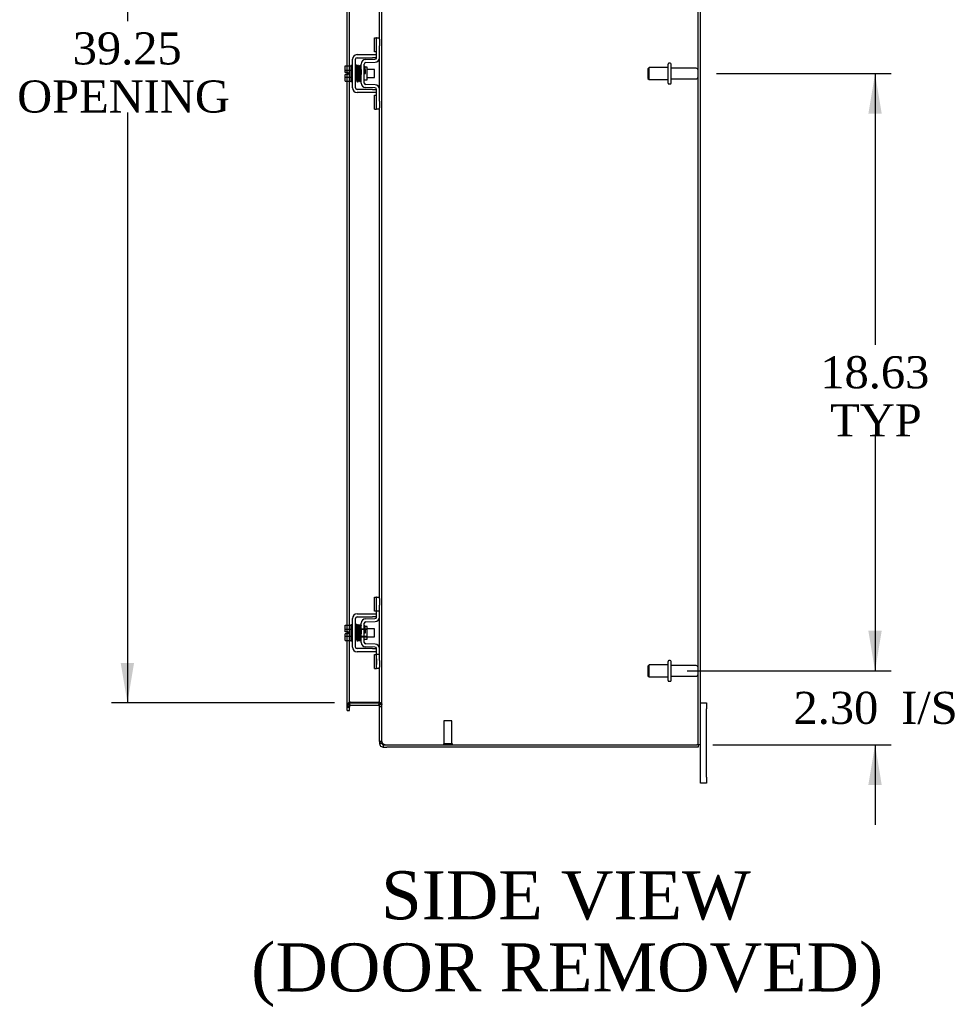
# Model space of a CAD drawing. Header units: inches. Extents: x 24 to 237, y 5 to 158.
# Tile 5 of 9: x 132 to 162, y 50 to 80. Entities that reach past the tile are written whole.
import ezdxf
from ezdxf.enums import TextEntityAlignment as Align

# ---------------------------------------------------------------- set-up
doc = ezdxf.new("R2010")
doc.units = ezdxf.units.IN
doc.header["$MEASUREMENT"] = 0
for name, color, linetype in [('COM42667', 7, 'CONTINUOUS'), ('COM42780', 7, 'CONTINUOUS'), ('COM48495', 7, 'CONTINUOUS'), ('COM70236-2', 7, 'CONTINUOUS'), ('DEFAULT', 7, 'CONTINUOUS'), ('FET07710', 7, 'CONTINUOUS'), ('SCC19011', 7, 'CONTINUOUS'), ('SPR20265', 7, 'CONTINUOUS'), ('STD21878', 7, 'CONTINUOUS'), ('STD26094', 7, 'CONTINUOUS'), ('WAF25035', 7, 'CONTINUOUS')]:
    doc.layers.add(name, color=color, linetype=linetype)
doc.styles.add('SEACAD_TIMES_NEW_ROMAN', font='times.ttf')

# ---------------------------------------------------------------- blocks, each defined once
blk = doc.blocks.new('GDIMGGROUP5')
at = {"layer": 'DEFAULT', "linetype": 'Continuous'}
for points in [[(159.233, 61.432), (158.817, 61.432), (159.025, 60.182)], [(159.233, 56.629), (159.025, 57.879), (158.817, 56.629)]]:
    blk.add_hatch(color=136, dxfattribs=at).paths.add_polyline_path(points)
at = {"layer": 'DEFAULT', "color": 136, "linetype": 'Continuous'}
for p, q in [((159.025, 62.682), (159.025, 60.182)), ((153.173, 60.182), (159.525, 60.182)), ((153.974, 57.879), (159.525, 57.879)), ((159.025, 57.879), (159.025, 55.379))]:
    blk.add_line(p, q, dxfattribs=at)
at = {"layer": 'DEFAULT', "color": 136, "linetype": 'Continuous', "style": 'SEACAD_TIMES_NEW_ROMAN'}
for s, p in [('I/S', (159.837, 59.53)), ('2.30', (156.483, 59.53))]:
    blk.add_text(s, height=1, dxfattribs=at).set_placement(p, align=Align.TOP_LEFT)
blk = doc.blocks.new('GDIMGGROUP6')
at = {"layer": 'DEFAULT', "linetype": 'Continuous'}
for points in [[(159.233, 77.557), (159.025, 78.807), (158.817, 77.557)], [(159.233, 61.432), (158.817, 61.432), (159.025, 60.182)]]:
    blk.add_hatch(color=136, dxfattribs=at).paths.add_polyline_path(points)
at = {"layer": 'DEFAULT', "color": 136, "linetype": 'Continuous'}
for p, q in [((154.082, 78.807), (159.525, 78.807)), ((159.025, 78.807), (159.025, 70.344)), ((159.025, 67.494), (159.025, 60.182)), ((153.173, 60.182), (159.525, 60.182))]:
    blk.add_line(p, q, dxfattribs=at)
at = {"layer": 'DEFAULT', "color": 136, "linetype": 'Continuous', "style": 'SEACAD_TIMES_NEW_ROMAN'}
for s, p in [('18.63', (157.319, 69.994)), ('TYP', (157.627, 68.494))]:
    blk.add_text(s, height=1, dxfattribs=at).set_placement(p, align=Align.TOP_LEFT)
blk = doc.blocks.new('GDIMGGROUP20')
at = {"layer": 'DEFAULT', "linetype": 'Continuous'}
for points in [[(135.515, 97.182), (135.932, 97.182), (135.724, 98.432)], [(135.515, 60.432), (135.724, 59.182), (135.932, 60.432)]]:
    blk.add_hatch(color=136, dxfattribs=at).paths.add_polyline_path(points)
at = {"layer": 'DEFAULT', "color": 136, "linetype": 'Continuous'}
for p, q in [((142.177, 98.432), (135.224, 98.432)), ((135.724, 98.432), (135.724, 80.442)), ((135.724, 77.592), (135.724, 59.182)), ((142.177, 59.182), (135.224, 59.182))]:
    blk.add_line(p, q, dxfattribs=at)
at = {"layer": 'DEFAULT', "color": 136, "linetype": 'Continuous', "style": 'SEACAD_TIMES_NEW_ROMAN'}
for s, p in [('39.25', (134.018, 80.092)), ('OPENING ', (132.288, 78.592))]:
    blk.add_text(s, height=1, dxfattribs=at).set_placement(p, align=Align.TOP_LEFT)

msp = doc.modelspace()

# ---------------------------------------------------------------- linework, layer by layer
at = {"layer": 'COM42667', "color": 7}
for p, q in [((142.737, 78.361), (142.737, 79.253)), ((142.832, 78.361), (142.832, 79.253)), ((142.88, 79.396), (143.362, 79.396)), ((142.88, 79.301), (143.362, 79.301)), ((143.362, 79.396), (143.487, 79.396)), ((143.487, 79.301), (143.362, 79.301)), ((143.362, 78.313), (142.88, 78.313)), ((143.362, 78.313), (143.487, 78.313)), ((143.362, 78.218), (142.88, 78.218)), ((143.487, 78.218), (143.362, 78.218)), ((142.737, 60.923), (142.737, 61.815)), ((142.832, 60.923), (142.832, 61.815)), ((142.88, 61.958), (143.362, 61.958)), ((142.88, 61.863), (143.362, 61.863)), ((143.362, 61.958), (143.487, 61.958)), ((143.487, 61.863), (143.362, 61.863)), ((143.362, 60.875), (142.88, 60.875)), ((143.362, 60.875), (143.487, 60.875)), ((143.362, 60.78), (142.88, 60.78)), ((143.487, 60.78), (143.362, 60.78))]:
    msp.add_line(p, q, dxfattribs=at)
for centre, radius, start, end in [((142.88, 79.253), 0.143, 90, 180), ((142.88, 79.253), 0.048, 90, 180), ((142.88, 78.361), 0.143, 180, 270), ((142.88, 78.361), 0.048, 180, 270), ((142.88, 61.815), 0.143, 90, 180), ((142.88, 61.815), 0.048, 90, 180), ((142.88, 60.923), 0.143, 180, 270), ((142.88, 60.923), 0.048, 180, 270)]:
    msp.add_arc(centre, radius, start, end, dxfattribs=at)
at = {"layer": 'COM42780', "color": 7}
for p, q in [((143.423, 79.485), (143.423, 79.922)), ((143.423, 79.922), (143.473, 79.922)), ((143.487, 79.922), (143.473, 79.922)), ((143.487, 79.672), (143.487, 79.922)), ((143.487, 79.922), (143.582, 79.922)), ((143.582, 79.876), (143.582, 79.672)), ((143.487, 79.3), (143.487, 79.672)), ((143.582, 79.3), (143.582, 79.672)), ((143.151, 79.247), (143.44, 79.252)), ((143.473, 79.485), (143.423, 79.485)), ((143.473, 79.485), (143.487, 79.485)), ((143.01, 78.51), (143.01, 79.104)), ((143.105, 78.51), (143.105, 79.104)), ((143.2, 79.002), (143.134, 79.002)), ((143.153, 79.152), (143.442, 79.157)), ((143.2, 78.612), (143.2, 79.002)), ((143.105, 78.612), (143.2, 78.612)), ((143.44, 78.362), (143.151, 78.367)), ((143.442, 78.457), (143.153, 78.462)), ((143.487, 77.942), (143.487, 78.314)), ((143.582, 77.942), (143.582, 78.314)), ((143.423, 77.692), (143.423, 78.129)), ((143.423, 78.129), (143.473, 78.129)), ((143.487, 78.129), (143.473, 78.129)), ((143.423, 77.692), (143.473, 77.692)), ((143.473, 77.692), (143.487, 77.692)), ((143.487, 77.692), (143.487, 77.942)), ((143.582, 77.692), (143.487, 77.692)), ((143.582, 77.942), (143.582, 77.738)), ((143.423, 62.047), (143.423, 62.484)), ((143.423, 62.484), (143.473, 62.484)), ((143.487, 62.484), (143.473, 62.484)), ((143.487, 62.234), (143.487, 62.484)), ((143.487, 62.484), (143.582, 62.484)), ((143.49, 62.047), (143.49, 62.484)), ((143.582, 62.438), (143.582, 62.234)), ((143.473, 62.047), (143.423, 62.047)), ((143.473, 62.047), (143.487, 62.047)), ((143.487, 61.862), (143.487, 62.234)), ((143.582, 62.047), (143.487, 62.047)), ((143.582, 61.862), (143.582, 62.234)), ((143.151, 61.809), (143.44, 61.814)), ((143.153, 61.714), (143.442, 61.719)), ((143.01, 61.072), (143.01, 61.666)), ((143.01, 61.494), (143.2, 61.494)), ((143.2, 61.475), (143.01, 61.475)), ((143.105, 61.072), (143.105, 61.666)), ((143.134, 61.564), (143.105, 61.564)), ((143.2, 61.564), (143.134, 61.564)), ((143.2, 61.174), (143.2, 61.564)), ((143.01, 61.262), (143.2, 61.262)), ((143.01, 61.244), (143.2, 61.244)), ((143.105, 61.174), (143.2, 61.174)), ((143.44, 60.924), (143.151, 60.929)), ((143.442, 61.019), (143.153, 61.024)), ((143.487, 60.504), (143.487, 60.876)), ((143.582, 60.504), (143.582, 60.876)), ((143.423, 60.254), (143.423, 60.691)), ((143.423, 60.691), (143.473, 60.691)), ((143.487, 60.691), (143.473, 60.691)), ((143.582, 60.691), (143.487, 60.691)), ((143.488, 60.559), (143.487, 60.559)), ((143.488, 60.529), (143.487, 60.529)), ((143.487, 60.254), (143.487, 60.504)), ((143.488, 60.559), (143.488, 60.444)), ((143.49, 60.254), (143.49, 60.691)), ((143.582, 60.504), (143.582, 60.3)), ((143.423, 60.254), (143.473, 60.254)), ((143.473, 60.254), (143.487, 60.254)), ((143.488, 60.45), (143.487, 60.45)), ((143.488, 60.444), (143.487, 60.444)), ((143.488, 60.419), (143.487, 60.419)), ((143.488, 60.385), (143.487, 60.385)), ((143.582, 60.254), (143.487, 60.254)), ((143.488, 60.444), (143.488, 60.419)), ((143.488, 60.419), (143.488, 60.385))]:
    msp.add_line(p, q, dxfattribs=at)
for centre, radius, start, end in [((143.153, 79.104), 0.143, 91, 180), ((143.439, 79.3), 0.048, 271, 0), ((143.439, 79.3), 0.143, 271, 0), ((143.153, 79.104), 0.048, 91, 180), ((143.153, 78.51), 0.143, 180, 269), ((143.153, 78.51), 0.048, 180, 269), ((143.439, 78.314), 0.048, 0, 89), ((143.439, 78.314), 0.143, 0, 89), ((143.153, 61.666), 0.143, 91, 180), ((143.153, 61.666), 0.048, 91, 180), ((143.439, 61.862), 0.048, 271, 0), ((143.439, 61.862), 0.143, 271, 0), ((143.153, 61.072), 0.143, 180, 269), ((143.153, 61.072), 0.048, 180, 269), ((143.439, 60.876), 0.048, 0, 89), ((143.439, 60.876), 0.143, 0, 89)]:
    msp.add_arc(centre, radius, start, end, dxfattribs=at)
at = {"layer": 'COM48495', "color": 7}
for p, q in [((143.654, 57.984), (143.654, 99.63)), ((153.51, 57.879), (153.51, 99.735)), ((153.582, 57.879), (153.582, 99.735)), ((143.582, 79.876), (143.582, 95.176)), ((142.569, 79.048), (142.569, 82.8)), ((142.641, 79.048), (142.641, 82.784)), ((143.582, 78.314), (143.582, 79.3)), ((142.569, 78.841), (142.569, 79.048)), ((142.641, 78.566), (142.641, 79.048)), ((142.569, 78.773), (142.569, 78.841)), ((142.569, 78.566), (142.569, 78.773)), ((142.569, 61.61), (142.569, 78.566)), ((142.641, 61.61), (142.641, 78.566)), ((143.582, 62.438), (143.582, 77.738)), ((143.582, 60.876), (143.582, 61.862)), ((142.569, 61.403), (142.569, 61.61)), ((142.569, 61.335), (142.569, 61.403)), ((142.641, 61.128), (142.641, 61.61)), ((142.569, 61.128), (142.569, 61.335)), ((142.569, 59.087), (142.569, 61.128)), ((142.641, 59.087), (142.641, 61.128)), ((143.582, 57.984), (143.582, 60.3)), ((142.641, 59.122), (142.569, 59.122)), ((142.569, 59.047), (142.569, 59.087)), ((142.569, 59.047), (142.641, 59.047)), ((142.665, 59.207), (142.641, 59.207)), ((142.641, 59.087), (142.641, 59.047)), ((142.677, 59.207), (142.665, 59.207)), ((142.677, 59.207), (143.546, 59.207)), ((143.556, 59.207), (143.546, 59.207)), ((143.556, 59.207), (143.577, 59.207)), ((143.582, 59.133), (143.654, 59.133)), ((143.654, 57.984), (143.582, 57.984)), ((143.66, 57.951), (143.654, 57.984)), ((143.808, 57.879), (153.474, 57.879)), ((153.582, 57.879), (153.474, 57.879))]:
    msp.add_line(p, q, dxfattribs=at)
for centre, radius, start, end in [((142.83, 59.115), 0.189, 150.8133, 177.7601), ((143.44, 59.125), 0.142, 3.3442, 35.3106), ((143.63, 57.988), 0.0474, 184.5956, 230.4649), ((143.751, 57.984), 0.0967, 199.5275, 231.0208), ((143.808, 58.129), 0.25, 241.8454, 270)]:
    msp.add_arc(centre, radius, start, end, dxfattribs=at)
for points, knots in [([(142.641, 59.207), (142.63, 59.2), (142.621, 59.193), (142.603, 59.179), (142.595, 59.172), (142.583, 59.157), (142.578, 59.15), (142.571, 59.136), (142.569, 59.129), (142.569, 59.122)], [0, 0, 0, 0, 0.25, 0.25, 0.5, 0.5, 0.75, 0.75, 1, 1, 1, 1]), ([(143.577, 59.207), (143.588, 59.201), (143.598, 59.194), (143.617, 59.182), (143.626, 59.176), (143.64, 59.164), (143.645, 59.157), (143.652, 59.145), (143.654, 59.139), (143.654, 59.133)], [0, 0, 0, 0, 0.25, 0.25, 0.5, 0.5, 0.75, 0.75, 1, 1, 1, 1]), ([(143.654, 59.133), (143.654, 59.139), (143.652, 59.145), (143.645, 59.157), (143.64, 59.164), (143.626, 59.176), (143.617, 59.182), (143.598, 59.194), (143.588, 59.201), (143.577, 59.207)], [0, 0, 0, 0, 0.25, 0.25, 0.5, 0.5, 0.75, 0.75, 1, 1, 1, 1]), ([(143.599, 57.951), (143.601, 57.95), (143.603, 57.948), (143.607, 57.945), (143.611, 57.942), (143.615, 57.939), (143.62, 57.936), (143.625, 57.933), (143.63, 57.931), (143.638, 57.927), (143.648, 57.923), (143.66, 57.918), (143.671, 57.914), (143.681, 57.911), (143.687, 57.909), (143.69, 57.909)], [0, 0, 0, 0, 0.058508, 0.117588, 0.177234, 0.23744, 0.298196, 0.359495, 0.421327, 0.483683, 0.609872, 0.738031, 0.824554, 0.911887, 1, 1, 1, 1])]:
    msp.add_open_spline(points, degree=3, knots=knots, dxfattribs=at)
at = {"layer": 'COM70236-2', "color": 7}
for p, q in [((142.641, 59.074), (142.569, 59.074)), ((142.569, 59.023), (142.569, 59.047)), ((142.569, 58.952), (142.569, 59.023)), ((142.569, 58.952), (142.641, 58.952)), ((142.647, 59.158), (142.641, 59.176)), ((142.641, 59.023), (142.641, 59.047)), ((142.641, 58.952), (142.641, 59.023)), ((142.665, 59.108), (142.647, 59.158)), ((142.677, 59.182), (143.546, 59.182)), ((142.677, 59.11), (143.546, 59.11)), ((143.556, 59.109), (143.575, 59.171)), ((143.575, 59.171), (143.577, 59.178)), ((143.582, 59.074), (143.654, 59.074)), ((143.582, 57.984), (143.582, 57.915)), ((143.654, 57.915), (143.582, 57.915)), ((143.654, 57.984), (143.654, 57.915)), ((143.654, 57.915), (143.66, 57.896)), ((143.69, 57.879), (143.69, 57.807)), ((143.69, 57.879), (143.808, 57.879)), ((143.69, 57.807), (143.808, 57.807)), ((153.51, 57.807), (143.808, 57.807)), ((153.51, 57.879), (153.51, 57.807))]:
    msp.add_line(p, q, dxfattribs=at)
for centre, radius, start, end in [((142.677, 59.074), 0.108, 109.7821, 180), ((142.677, 59.074), 0.108, 102.9987, 109.7821), ((142.677, 59.074), 0.036, 109.7821, 180), ((142.677, 59.074), 0.108, 90, 102.9987), ((142.677, 59.074), 0.036, 90, 109.7821), ((143.546, 59.074), 0.108, 73.7795, 90), ((143.546, 59.074), 0.036, 73.7795, 90), ((143.546, 59.074), 0.036, 0, 73.7795), ((143.546, 59.074), 0.108, 0, 73.7795), ((143.69, 57.915), 0.108, 180, 212.6431), ((143.69, 57.915), 0.108, 212.6431, 270), ((143.69, 57.915), 0.036, 212.6431, 270)]:
    msp.add_arc(centre, radius, start, end, dxfattribs=at)
at = {"layer": 'FET07710', "color": 7}
for p, q in [((153.582, 59.182), (153.769, 59.182)), ((153.769, 59.182), (153.769, 58.994)), ((153.769, 56.869), (153.769, 58.994)), ((153.582, 56.869), (153.582, 57.879)), ((153.582, 56.682), (153.582, 56.869)), ((153.769, 56.869), (153.769, 56.682)), ((153.769, 56.682), (153.582, 56.682))]:
    msp.add_line(p, q, dxfattribs=at)
at = {"layer": 'SCC19011', "color": 7}
for p, q in [((142.511, 79.048), (142.692, 79.048)), ((142.511, 78.916), (142.511, 79.048)), ((142.511, 78.916), (142.692, 78.916)), ((142.511, 78.841), (142.511, 78.916)), ((142.855, 78.929), (142.832, 78.929)), ((142.905, 78.929), (142.89, 78.929)), ((142.955, 78.929), (142.94, 78.929)), ((143.005, 78.929), (142.99, 78.929)), ((143.424, 78.929), (143.2, 78.929)), ((143.424, 78.685), (143.424, 78.929)), ((142.606, 78.841), (142.511, 78.841)), ((142.511, 78.698), (142.511, 78.773)), ((142.606, 78.773), (142.511, 78.773)), ((142.511, 78.698), (142.692, 78.698)), ((142.511, 78.566), (142.511, 78.698)), ((142.606, 78.773), (142.606, 78.841)), ((142.832, 78.685), (142.864, 78.685)), ((142.899, 78.685), (142.914, 78.685)), ((142.949, 78.685), (142.964, 78.685)), ((142.999, 78.685), (143.01, 78.685)), ((143.2, 78.685), (143.424, 78.685)), ((142.511, 78.566), (142.692, 78.566)), ((142.511, 61.61), (142.692, 61.61)), ((142.511, 61.478), (142.511, 61.61)), ((142.511, 61.478), (142.692, 61.478)), ((142.511, 61.403), (142.511, 61.478)), ((142.606, 61.403), (142.511, 61.403)), ((142.606, 61.335), (142.606, 61.403)), ((142.855, 61.491), (142.832, 61.491)), ((142.905, 61.491), (142.89, 61.491)), ((142.955, 61.491), (142.94, 61.491)), ((143.005, 61.491), (142.99, 61.491)), ((143.424, 61.491), (143.2, 61.491)), ((143.424, 61.247), (143.424, 61.491)), ((142.511, 61.26), (142.511, 61.335)), ((142.606, 61.335), (142.511, 61.335)), ((142.511, 61.26), (142.692, 61.26)), ((142.511, 61.128), (142.511, 61.26)), ((142.511, 61.128), (142.692, 61.128)), ((142.832, 61.247), (142.864, 61.247)), ((142.899, 61.247), (142.914, 61.247)), ((142.949, 61.247), (142.964, 61.247)), ((142.999, 61.247), (143.01, 61.247)), ((143.2, 61.247), (143.424, 61.247))]:
    msp.add_line(p, q, dxfattribs=at)
at = {"layer": 'SPR20265', "color": 7}
for p, q in [((143.109, 78.807), (143.144, 78.807)), ((143.109, 61.369), (143.144, 61.369))]:
    msp.add_line(p, q, dxfattribs=at)
for centre, radius, start, end in [((147.813, 78.628), 4.985, 175.1825, 176.5376), ((142.964, 79.032), 0.0181, 0.2962, 180.6354), ((147.782, 78.629), 4.919, 179.5796, 179.9446), ((147.813, 61.19), 4.985, 175.1825, 176.5376), ((142.964, 61.594), 0.0181, 0.2962, 180.6354), ((147.782, 61.191), 4.919, 179.5796, 179.9446)]:
    msp.add_arc(centre, radius, start, end, dxfattribs=at)
for centre, start_param, end_param in [((142.846, 78.634), 0, 2.474646), ((142.846, 78.634), 3.808539, 6.283185), ((142.846, 61.196), 0, 2.474646), ((142.846, 61.196), 3.808539, 6.283185)]:
    msp.add_ellipse(centre, major_axis=(0.0175, 0), ratio=0.707107, start_param=start_param, end_param=end_param, dxfattribs=at)
for points, knots in [([(142.881, 79.048), (142.881, 79.049), (142.881, 79.05), (142.881, 79.053), (142.88, 79.056), (142.878, 79.058), (142.876, 79.061), (142.873, 79.063), (142.87, 79.064), (142.866, 79.065), (142.86, 79.065), (142.852, 79.061), (142.846, 79.053), (142.846, 79.047), (142.845, 79.043)], [0, 0, 0, 0, 0.03948, 0.078027, 0.11705, 0.157795, 0.20119, 0.247813, 0.297965, 0.351797, 0.472995, 0.624898, 0.803476, 1, 1, 1, 1]), ([(142.847, 79.044), (142.848, 79.044), (142.849, 79.043), (142.851, 79.024), (142.853, 78.989), (142.854, 78.948), (142.856, 78.907), (142.857, 78.869), (142.858, 78.836), (142.859, 78.809), (142.86, 78.782), (142.861, 78.753), (142.862, 78.717), (142.864, 78.678), (142.866, 78.637), (142.868, 78.6), (142.87, 78.573), (142.871, 78.57), (142.872, 78.568)], [0.0402294, 0.0402294, 0.0402294, 0.0402294, 0.0962651, 0.1836152, 0.2619538, 0.3312786, 0.3915016, 0.442594, 0.4845239, 0.5172899, 0.5463931, 0.5841023, 0.6308517, 0.6866387, 0.7514677, 0.8253147, 0.9081399, 0.9951321, 0.9951321, 0.9951321, 0.9951321]), ([(142.907, 78.572), (142.906, 78.573), (142.905, 78.577), (142.902, 78.602), (142.901, 78.638), (142.899, 78.678), (142.897, 78.718), (142.896, 78.753), (142.895, 78.782), (142.894, 78.809), (142.893, 78.836), (142.892, 78.869), (142.891, 78.907), (142.889, 78.949), (142.887, 78.991), (142.885, 79.028), (142.883, 79.048), (142.882, 79.05), (142.881, 79.05)], [0.007956, 0.007956, 0.007956, 0.007956, 0.0902869, 0.171964, 0.2449933, 0.3092617, 0.364675, 0.4111808, 0.4487353, 0.4777397, 0.5104186, 0.5522907, 0.6034131, 0.6638342, 0.7336337, 0.8128446, 0.9016052, 0.9648764, 0.9648764, 0.9648764, 0.9648764]), ([(142.896, 79.043), (142.896, 79.04), (142.894, 79.027), (142.892, 78.994), (142.89, 78.965), (142.89, 78.948), (142.889, 78.946)], [0.0981827, 0.0981827, 0.0981827, 0.0981827, 0.1867929, 0.2658332, 0.3354212, 0.34433, 0.34433, 0.34433, 0.34433]), ([(142.934, 79.032), (142.933, 79.038), (142.932, 79.044), (142.925, 79.053), (142.92, 79.056), (142.915, 79.057), (142.912, 79.057), (142.908, 79.056), (142.904, 79.054), (142.901, 79.051), (142.899, 79.047), (142.898, 79.043), (142.898, 79.041), (142.898, 79.039)], [0, 0, 0, 0, 0.337377, 0.476585, 0.593946, 0.643993, 0.690857, 0.738213, 0.787078, 0.837877, 0.890521, 0.944659, 1, 1, 1, 1]), ([(142.898, 79.034), (142.899, 79.027), (142.901, 79.013), (142.904, 78.965), (142.906, 78.899), (142.909, 78.821), (142.912, 78.74), (142.915, 78.665), (142.917, 78.605), (142.919, 78.589), (142.92, 78.58)], [0, 0, 0, 0, 0.114486, 0.231947, 0.352472, 0.475982, 0.602512, 0.732024, 0.864532, 1, 1, 1, 1]), ([(142.955, 78.582), (142.954, 78.589), (142.953, 78.602), (142.95, 78.649), (142.948, 78.713), (142.945, 78.79), (142.942, 78.872), (142.939, 78.948), (142.936, 79.01), (142.934, 79.027), (142.933, 79.036)], [0, 0, 0, 0, 0.112935, 0.229308, 0.349042, 0.472285, 0.598918, 0.729117, 0.862747, 1, 1, 1, 1]), ([(142.947, 79.034), (142.946, 79.032), (142.945, 79.027), (142.942, 78.999), (142.941, 78.968), (142.94, 78.948), (142.939, 78.942)], [0, 0, 0, 0, 0.0920689, 0.1750905, 0.2491163, 0.2787764, 0.2787764, 0.2787764, 0.2787764]), ([(142.947, 79.03), (142.948, 79.029), (142.949, 79.025), (142.951, 78.999), (142.953, 78.965), (142.955, 78.917), (142.957, 78.863), (142.96, 78.803), (142.962, 78.741), (142.964, 78.683), (142.966, 78.635), (142.968, 78.602), (142.971, 78.584), (142.972, 78.582), (142.972, 78.583)], [0.0030153, 0.0030153, 0.0030153, 0.0030153, 0.0911168, 0.1734244, 0.2469059, 0.3115047, 0.4137106, 0.4808253, 0.5545336, 0.6652124, 0.7347799, 0.8137322, 0.9021481, 0.9589659, 0.9589659, 0.9589659, 0.9589659]), ([(143.006, 78.59), (143.006, 78.59), (143.005, 78.591), (143.003, 78.607), (143.001, 78.637), (142.999, 78.684), (142.997, 78.741), (142.995, 78.803), (142.992, 78.863), (142.99, 78.918), (142.988, 78.966), (142.986, 79.001), (142.984, 79.028), (142.983, 79.032), (142.982, 79.034)], [0.04806, 0.04806, 0.04806, 0.04806, 0.0950174, 0.1815834, 0.2594443, 0.3284541, 0.4389593, 0.5129458, 0.5804713, 0.6835524, 0.7488804, 0.8233727, 0.9070568, 1, 1, 1, 1]), ([(143.01, 79.041), (143.009, 79.041), (143.005, 79.039), (142.996, 79.031), (142.996, 79.02), (142.992, 78.992), (142.991, 78.961), (142.99, 78.941), (142.989, 78.938)], [0.5123447, 0.5123447, 0.5123447, 0.5123447, 0.5177994, 0.525151, 0.5633792, 0.6073205, 0.6548363, 0.6646728, 0.6646728, 0.6646728, 0.6646728]), ([(143, 79.011), (143, 79.011), (143, 79.01), (143.001, 78.999), (143.002, 78.974), (143.005, 78.924), (143.007, 78.865), (143.009, 78.814), (143.01, 78.789), (143.01, 78.78)], [0.5349665, 0.5349665, 0.5349665, 0.5349665, 0.5439036, 0.5644155, 0.6082886, 0.6560238, 0.7153998, 0.7518561, 0.772357, 0.772357, 0.772357, 0.772357]), ([(143.132, 79.009), (143.132, 79.01), (143.132, 79.013), (143.13, 79.017), (143.128, 79.02), (143.125, 79.023), (143.121, 79.025), (143.116, 79.026), (143.111, 79.026), (143.107, 79.025), (143.105, 79.024)], [0, 0, 0, 0, 0.0589773, 0.1211115, 0.1849679, 0.2490189, 0.31194, 0.3728411, 0.4898099, 0.5959107, 0.5959107, 0.5959107, 0.5959107]), ([(143.105, 78.904), (143.106, 78.898), (143.106, 78.88), (143.108, 78.848), (143.109, 78.822), (143.109, 78.807)], [0.6947964, 0.6947964, 0.6947964, 0.6947964, 0.7496304, 0.874808, 1, 1, 1, 1]), ([(143.144, 78.807), (143.144, 78.822), (143.143, 78.848), (143.141, 78.889), (143.139, 78.925), (143.138, 78.957), (143.136, 78.983), (143.134, 79.001), (143.133, 79.01), (143.132, 79.011), (143.132, 79.011)], [0, 0, 0, 0, 0.1236932, 0.2477957, 0.3722334, 0.4970307, 0.6222178, 0.7477992, 0.8737106, 0.9604174, 0.9604174, 0.9604174, 0.9604174]), ([(142.907, 78.569), (142.908, 78.571), (142.909, 78.577), (142.912, 78.608), (142.913, 78.641), (142.914, 78.663), (142.914, 78.669)], [0, 0, 0, 0, 0.0928591, 0.1764944, 0.2509703, 0.283562, 0.283562, 0.283562, 0.283562]), ([(142.958, 78.577), (142.958, 78.58), (142.96, 78.593), (142.962, 78.626), (142.964, 78.655), (142.964, 78.672), (142.964, 78.674)], [0.0989373, 0.0989373, 0.0989373, 0.0989373, 0.1880575, 0.2674974, 0.3374282, 0.3488368, 0.3488368, 0.3488368, 0.3488368]), ([(143.107, 78.599), (143.109, 78.603), (143.109, 78.607), (143.109, 78.612), (143.109, 78.612)], [0.54441451, 0.54441451, 0.54441451, 0.54441451, 0.56768827, 0.56919724, 0.56919724, 0.56919724, 0.56919724]), ([(142.871, 78.57), (142.872, 78.569), (142.872, 78.566), (142.873, 78.562), (142.876, 78.559), (142.88, 78.555), (142.886, 78.552), (142.893, 78.552), (142.899, 78.555), (142.904, 78.56), (142.907, 78.566), (142.907, 78.569), (142.908, 78.571)], [0, 0, 0, 0, 0.065589, 0.134096, 0.204, 0.273642, 0.405923, 0.527776, 0.652215, 0.775569, 0.89228, 1, 1, 1, 1]), ([(142.92, 78.584), (142.92, 78.579), (142.921, 78.573), (142.928, 78.564), (142.934, 78.562), (142.939, 78.561), (142.942, 78.561), (142.946, 78.562), (142.949, 78.564), (142.952, 78.567), (142.955, 78.57), (142.956, 78.574), (142.956, 78.577), (142.956, 78.578)], [0, 0, 0, 0, 0.324319, 0.462115, 0.581304, 0.633213, 0.682431, 0.732423, 0.783847, 0.836789, 0.89085, 0.94542, 1, 1, 1, 1]), ([(142.972, 78.586), (142.972, 78.585), (142.972, 78.583), (142.973, 78.581), (142.974, 78.578), (142.976, 78.575), (142.978, 78.573), (142.98, 78.571), (142.983, 78.569), (142.988, 78.568), (142.994, 78.569), (143.001, 78.573), (143.007, 78.582), (143.008, 78.588), (143.009, 78.592)], [0, 0, 0, 0, 0.039675, 0.078069, 0.116606, 0.156607, 0.199119, 0.244855, 0.294249, 0.347558, 0.468612, 0.621309, 0.801496, 1, 1, 1, 1]), ([(142.881, 61.61), (142.881, 61.611), (142.881, 61.612), (142.881, 61.615), (142.88, 61.618), (142.878, 61.62), (142.876, 61.623), (142.873, 61.625), (142.87, 61.626), (142.866, 61.627), (142.86, 61.627), (142.852, 61.623), (142.846, 61.615), (142.846, 61.609), (142.845, 61.605)], [0, 0, 0, 0, 0.03948, 0.078027, 0.11705, 0.157795, 0.20119, 0.247813, 0.297965, 0.351797, 0.472995, 0.624898, 0.803476, 1, 1, 1, 1]), ([(142.847, 61.606), (142.848, 61.606), (142.849, 61.605), (142.851, 61.586), (142.853, 61.551), (142.854, 61.51), (142.856, 61.469), (142.857, 61.431), (142.858, 61.398), (142.859, 61.371), (142.86, 61.344), (142.861, 61.315), (142.862, 61.279), (142.864, 61.24), (142.866, 61.199), (142.868, 61.162), (142.87, 61.135), (142.871, 61.132), (142.872, 61.13)], [0.0402294, 0.0402294, 0.0402294, 0.0402294, 0.0962651, 0.1836152, 0.2619538, 0.3312786, 0.3915016, 0.442594, 0.4845239, 0.5172899, 0.5463931, 0.5841023, 0.6308517, 0.6866387, 0.7514677, 0.8253147, 0.9081399, 0.9951321, 0.9951321, 0.9951321, 0.9951321]), ([(142.907, 61.134), (142.906, 61.135), (142.905, 61.139), (142.902, 61.164), (142.901, 61.2), (142.899, 61.24), (142.897, 61.28), (142.896, 61.315), (142.895, 61.344), (142.894, 61.371), (142.893, 61.398), (142.892, 61.431), (142.891, 61.469), (142.889, 61.511), (142.887, 61.553), (142.885, 61.59), (142.883, 61.61), (142.882, 61.612), (142.881, 61.612)], [0.007956, 0.007956, 0.007956, 0.007956, 0.0902869, 0.171964, 0.2449933, 0.3092617, 0.364675, 0.4111808, 0.4487353, 0.4777397, 0.5104186, 0.5522907, 0.6034131, 0.6638342, 0.7336337, 0.8128446, 0.9016052, 0.9648764, 0.9648764, 0.9648764, 0.9648764]), ([(142.896, 61.605), (142.896, 61.602), (142.894, 61.589), (142.892, 61.556), (142.89, 61.527), (142.89, 61.51), (142.889, 61.508)], [0.0981827, 0.0981827, 0.0981827, 0.0981827, 0.1867929, 0.2658332, 0.3354212, 0.34433, 0.34433, 0.34433, 0.34433]), ([(142.934, 61.594), (142.933, 61.6), (142.932, 61.606), (142.925, 61.615), (142.92, 61.618), (142.915, 61.619), (142.912, 61.619), (142.908, 61.618), (142.904, 61.616), (142.901, 61.613), (142.899, 61.609), (142.898, 61.605), (142.898, 61.603), (142.898, 61.601)], [0, 0, 0, 0, 0.337377, 0.476585, 0.593946, 0.643993, 0.690857, 0.738213, 0.787078, 0.837877, 0.890521, 0.944659, 1, 1, 1, 1]), ([(142.898, 61.596), (142.899, 61.589), (142.901, 61.575), (142.904, 61.527), (142.906, 61.461), (142.909, 61.383), (142.912, 61.302), (142.915, 61.227), (142.917, 61.167), (142.919, 61.151), (142.92, 61.142)], [0, 0, 0, 0, 0.114486, 0.231947, 0.352472, 0.475982, 0.602512, 0.732024, 0.864532, 1, 1, 1, 1]), ([(142.955, 61.144), (142.954, 61.151), (142.953, 61.164), (142.95, 61.211), (142.948, 61.275), (142.945, 61.352), (142.942, 61.434), (142.939, 61.51), (142.936, 61.572), (142.934, 61.589), (142.933, 61.598)], [0, 0, 0, 0, 0.112935, 0.229308, 0.349042, 0.472285, 0.598918, 0.729117, 0.862747, 1, 1, 1, 1]), ([(142.947, 61.596), (142.946, 61.594), (142.945, 61.589), (142.942, 61.561), (142.941, 61.53), (142.94, 61.51), (142.939, 61.504)], [0, 0, 0, 0, 0.0920689, 0.1750905, 0.2491163, 0.2787764, 0.2787764, 0.2787764, 0.2787764]), ([(142.947, 61.592), (142.948, 61.591), (142.949, 61.587), (142.951, 61.561), (142.953, 61.527), (142.955, 61.479), (142.957, 61.425), (142.96, 61.365), (142.962, 61.303), (142.964, 61.245), (142.966, 61.197), (142.968, 61.164), (142.971, 61.146), (142.972, 61.144), (142.972, 61.145)], [0.0030153, 0.0030153, 0.0030153, 0.0030153, 0.0911168, 0.1734244, 0.2469059, 0.3115047, 0.4137106, 0.4808253, 0.5545336, 0.6652124, 0.7347799, 0.8137322, 0.9021481, 0.9589659, 0.9589659, 0.9589659, 0.9589659]), ([(143.006, 61.152), (143.006, 61.152), (143.005, 61.153), (143.003, 61.169), (143.001, 61.199), (142.999, 61.246), (142.997, 61.303), (142.995, 61.365), (142.992, 61.425), (142.99, 61.48), (142.988, 61.528), (142.986, 61.563), (142.984, 61.59), (142.983, 61.594), (142.982, 61.596)], [0.04806, 0.04806, 0.04806, 0.04806, 0.0950174, 0.1815834, 0.2594443, 0.3284541, 0.4389593, 0.5129458, 0.5804713, 0.6835524, 0.7488804, 0.8233727, 0.9070568, 1, 1, 1, 1]), ([(143.01, 61.603), (143.009, 61.603), (143.005, 61.601), (142.996, 61.593), (142.996, 61.582), (142.992, 61.554), (142.991, 61.523), (142.99, 61.503), (142.989, 61.5)], [0.5123447, 0.5123447, 0.5123447, 0.5123447, 0.5177994, 0.525151, 0.5633792, 0.6073205, 0.6548363, 0.6646728, 0.6646728, 0.6646728, 0.6646728]), ([(143, 61.573), (143, 61.573), (143, 61.572), (143.001, 61.561), (143.002, 61.536), (143.005, 61.486), (143.007, 61.427), (143.009, 61.376), (143.01, 61.351), (143.01, 61.342)], [0.5349665, 0.5349665, 0.5349665, 0.5349665, 0.5439036, 0.5644155, 0.6082886, 0.6560238, 0.7153998, 0.7518561, 0.772357, 0.772357, 0.772357, 0.772357]), ([(143.132, 61.571), (143.132, 61.572), (143.132, 61.575), (143.13, 61.579), (143.128, 61.582), (143.125, 61.585), (143.121, 61.587), (143.116, 61.588), (143.111, 61.588), (143.107, 61.587), (143.105, 61.586)], [0, 0, 0, 0, 0.0589773, 0.1211115, 0.1849679, 0.2490189, 0.31194, 0.3728411, 0.4898099, 0.5959107, 0.5959107, 0.5959107, 0.5959107]), ([(143.105, 61.466), (143.106, 61.46), (143.106, 61.443), (143.108, 61.41), (143.109, 61.384), (143.109, 61.369)], [0.6947227, 0.6947227, 0.6947227, 0.6947227, 0.7496304, 0.874808, 1, 1, 1, 1]), ([(143.144, 61.369), (143.144, 61.384), (143.143, 61.41), (143.141, 61.451), (143.139, 61.487), (143.138, 61.519), (143.136, 61.545), (143.134, 61.563), (143.133, 61.572), (143.132, 61.573), (143.132, 61.573)], [0, 0, 0, 0, 0.1236932, 0.2477957, 0.3722334, 0.4970307, 0.6222178, 0.7477992, 0.8737106, 0.9604174, 0.9604174, 0.9604174, 0.9604174]), ([(142.871, 61.132), (142.872, 61.131), (142.872, 61.128), (142.873, 61.124), (142.876, 61.121), (142.88, 61.117), (142.886, 61.114), (142.893, 61.114), (142.899, 61.117), (142.904, 61.122), (142.907, 61.128), (142.907, 61.131), (142.908, 61.133)], [0, 0, 0, 0, 0.065589, 0.134096, 0.204, 0.273642, 0.405923, 0.527776, 0.652215, 0.775569, 0.89228, 1, 1, 1, 1]), ([(142.907, 61.131), (142.908, 61.133), (142.909, 61.139), (142.912, 61.17), (142.913, 61.203), (142.914, 61.225), (142.914, 61.231)], [0, 0, 0, 0, 0.0928591, 0.1764944, 0.2509703, 0.283562, 0.283562, 0.283562, 0.283562]), ([(142.92, 61.146), (142.92, 61.141), (142.921, 61.135), (142.928, 61.126), (142.934, 61.124), (142.939, 61.123), (142.942, 61.123), (142.946, 61.124), (142.949, 61.126), (142.952, 61.129), (142.955, 61.132), (142.956, 61.136), (142.956, 61.139), (142.956, 61.14)], [0, 0, 0, 0, 0.324319, 0.462115, 0.581304, 0.633213, 0.682431, 0.732423, 0.783847, 0.836789, 0.89085, 0.94542, 1, 1, 1, 1]), ([(142.958, 61.139), (142.958, 61.142), (142.96, 61.155), (142.962, 61.188), (142.964, 61.217), (142.964, 61.234), (142.964, 61.236)], [0.0989373, 0.0989373, 0.0989373, 0.0989373, 0.1880575, 0.2674974, 0.3374282, 0.3488368, 0.3488368, 0.3488368, 0.3488368]), ([(142.972, 61.148), (142.972, 61.147), (142.972, 61.145), (142.973, 61.143), (142.974, 61.14), (142.976, 61.137), (142.978, 61.135), (142.98, 61.133), (142.983, 61.131), (142.988, 61.13), (142.994, 61.131), (143.001, 61.135), (143.007, 61.144), (143.008, 61.15), (143.009, 61.154)], [0, 0, 0, 0, 0.039675, 0.078069, 0.116606, 0.156607, 0.199119, 0.244855, 0.294249, 0.347558, 0.468612, 0.621309, 0.801496, 1, 1, 1, 1])]:
    msp.add_open_spline(points, degree=3, knots=knots, dxfattribs=at)
for points in [[(143.008, 78.587), (143.009, 78.593), (143.01, 78.599), (143.01, 78.607)], [(143.008, 61.149), (143.009, 61.155), (143.01, 61.161), (143.01, 61.169)], [(143.107, 61.161), (143.109, 61.165), (143.109, 61.169), (143.109, 61.173)]]:
    msp.add_open_spline(points, degree=3, dxfattribs=at)
at = {"layer": 'STD21878', "color": 7}
for p, q in [((145.839, 58.629), (145.589, 58.629)), ((145.589, 58.629), (145.589, 57.91)), ((145.839, 57.91), (145.839, 58.629)), ((145.855, 57.91), (145.574, 57.91)), ((145.574, 57.91), (145.574, 57.879)), ((145.855, 57.879), (145.855, 57.91))]:
    msp.add_line(p, q, dxfattribs=at)
at = {"layer": 'STD26094', "color": 7}
for p, q in [((151.986, 78.994), (151.948, 78.957)), ((151.948, 78.957), (151.948, 78.657)), ((151.986, 78.619), (151.986, 78.994)), ((152.573, 78.994), (151.986, 78.994)), ((152.573, 78.512), (152.573, 79.102)), ((152.643, 79.132), (152.603, 79.132)), ((152.673, 78.512), (152.673, 79.102)), ((153.45, 78.972), (152.673, 78.972)), ((151.948, 78.657), (151.986, 78.619)), ((151.986, 78.619), (152.573, 78.619)), ((152.673, 78.642), (153.45, 78.642)), ((152.603, 78.482), (152.643, 78.482)), ((152.643, 60.507), (152.603, 60.507)), ((151.986, 60.369), (151.948, 60.332)), ((151.948, 60.332), (151.948, 60.032)), ((151.986, 59.994), (151.986, 60.369)), ((152.573, 60.369), (151.986, 60.369)), ((152.573, 59.887), (152.573, 60.477)), ((152.673, 59.887), (152.673, 60.477)), ((153.45, 60.347), (152.673, 60.347)), ((151.948, 60.032), (151.986, 59.994)), ((151.986, 59.994), (152.573, 59.994)), ((152.673, 60.017), (153.45, 60.017)), ((152.603, 59.857), (152.643, 59.857))]:
    msp.add_line(p, q, dxfattribs=at)
for centre, radius, start, end in [((152.603, 79.102), 0.03, 90, 180), ((152.643, 79.102), 0.03, 0, 90), ((153.45, 78.912), 0.06, 0, 90), ((153.45, 78.702), 0.06, 270, 0), ((152.603, 78.512), 0.03, 180, 270), ((152.643, 78.512), 0.03, 270, 0), ((152.603, 60.477), 0.03, 90, 180), ((152.643, 60.477), 0.03, 0, 90), ((153.45, 60.287), 0.06, 0, 90), ((152.603, 59.887), 0.03, 180, 270), ((152.643, 59.887), 0.03, 270, 0), ((153.45, 60.077), 0.06, 270, 0)]:
    msp.add_arc(centre, radius, start, end, dxfattribs=at)
at = {"layer": 'WAF25035', "color": 7}
for p, q in [((142.692, 79.057), (142.692, 78.557)), ((142.737, 79.057), (142.692, 79.057)), ((142.692, 78.557), (142.737, 78.557)), ((142.692, 61.619), (142.692, 61.119)), ((142.737, 61.619), (142.692, 61.619)), ((142.692, 61.119), (142.737, 61.119))]:
    msp.add_line(p, q, dxfattribs=at)

# ---------------------------------------------------------------- block references
at = {"layer": 'DEFAULT', "color": 7}
for name in ['GDIMGGROUP20', 'GDIMGGROUP6', 'GDIMGGROUP5']:
    msp.add_blockref(name, (0, 0), dxfattribs=at)

# ---------------------------------------------------------------- texts
at = {"layer": 'DEFAULT', "color": 7, "style": 'SEACAD_TIMES_NEW_ROMAN'}
for s, p in [('SIDE VIEW', (143.634, 53.937)), ('(DOOR REMOVED)', (139.582, 51.687))]:
    msp.add_text(s, height=1.5, dxfattribs=at).set_placement(p, align=Align.TOP_LEFT)

doc.saveas('drawing.dxf')
